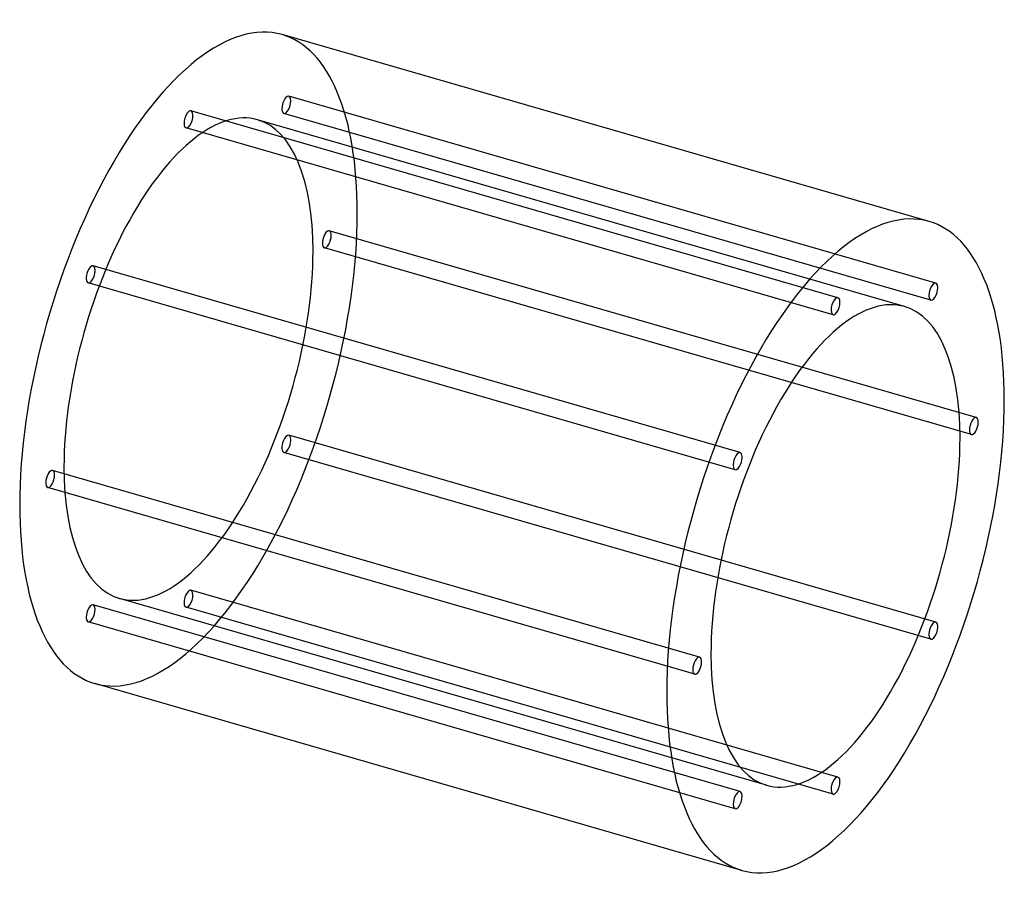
# Model space of a CAD drawing. Header units: millimetres. Extents: x -445 to 445, y -391 to 391.
import ezdxf

# ---------------------------------------------------------------- set-up
doc = ezdxf.new("R2010")
doc.units = ezdxf.units.MM
doc.layers.add('HIDDEN', color=7, linetype='Continuous')
doc.layers.add('THICK', color=7, linetype='Continuous')

msp = doc.modelspace()

# ---------------------------------------------------------------- linework, layer by layer
at = {"layer": 'HIDDEN'}
for p, q in [((382.89, 152.95), (-201.68, 321.7)), ((294.5, 139.82), (-290.06, 308.57)), ((378.45, 137.58), (-206.11, 306.33)), ((354.69, 131.8), (-229.88, 300.55)), ((290.06, 124.45), (-294.5, 293.2)), ((419.5, 31.56), (-165.06, 200.31)), ((415.06, 16.19), (-169.5, 184.94)), ((206.11, -0.14), (-378.45, 168.61)), ((201.68, -15.51), (-382.89, 153.24)), ((382.89, -153.24), (-201.68, 15.51)), ((378.45, -168.61), (-206.11, 0.14)), ((169.5, -184.94), (-415.06, -16.19)), ((165.06, -200.31), (-419.5, -31.56)), ((294.5, -293.2), (-290.06, -124.45)), ((229.88, -300.55), (-354.69, -131.8)), ((206.11, -306.33), (-378.45, -137.58)), ((290.06, -308.57), (-294.5, -139.82)), ((201.68, -321.7), (-382.89, -152.95))]:
    msp.add_line(p, q, dxfattribs=at)
for centre, major_axis, start_param, end_param in [((-292.28, 84.37), (84.59, 293.03), -0.982794, 0), ((-203.9, 314.01), (-2.22, -7.69), -3.141586, -0.197396), ((-203.9, 314.01), (-2.22, -7.69), 0.000007, 2.944197), ((-203.9, 314.01), (-2.22, -7.69), 2.944197, 3.141599), ((-292.28, 84.37), (-62.4, -216.17), -3.141592, -0.982794), ((-292.28, 300.88), (-2.22, -7.69), -2.55359, 0.000007), ((-292.28, 300.88), (-2.22, -7.69), -3.141586, -2.55359), ((-292.28, 300.88), (-2.22, -7.69), 0.588003, 3.141599), ((-203.9, 314.01), (-2.22, -7.69), -0.197396, 0.000007), ((-292.28, 300.88), (-2.22, -7.69), 0.000007, 0.588003), ((-292.28, 84.37), (-62.4, -216.17), 2.158799, 3.141593), ((-292.28, 84.37), (84.59, 293.03), -3.141592, -0.982794), ((-167.28, 192.63), (-2.22, -7.69), -3.141586, -0.982794), ((-167.28, 192.63), (-2.22, -7.69), 0.000007, 2.158799), ((-167.28, 192.63), (-2.22, -7.69), 2.158799, 3.141599), ((-167.28, 192.63), (-2.22, -7.69), -0.982794, 0.000007), ((-292.28, 84.37), (-62.4, -216.17), 0, 2.158799), ((-380.67, 160.92), (-2.22, -7.69), -3.141586, -1.768192), ((-380.67, 160.92), (-2.22, -7.69), -1.768192, 0.000007), ((-380.67, 160.92), (-2.22, -7.69), 1.373401, 3.141599), ((-380.67, 160.92), (-2.22, -7.69), 0.000007, 1.373401), ((-203.9, 7.83), (-2.22, -7.69), -1.768192, 0.000007), ((-203.9, 7.83), (-2.22, -7.69), -3.141586, -1.768192), ((-203.9, 7.83), (-2.22, -7.69), 1.373401, 3.141599), ((-203.9, 7.83), (-2.22, -7.69), 0.000007, 1.373401), ((-417.28, -23.88), (-2.22, -7.69), -3.141586, -0.982794), ((-417.28, -23.88), (-2.22, -7.69), 2.158799, 3.141599), ((-292.28, 84.37), (-62.4, -216.17), -0.982794, 0), ((-417.28, -23.88), (-2.22, -7.69), 0.000007, 2.158799), ((-417.28, -23.88), (-2.22, -7.69), -0.982794, 0.000007), ((-292.28, -132.13), (-2.22, -7.69), -3.141586, -2.55359), ((-292.28, -132.13), (-2.22, -7.69), 0.588003, 3.141599), ((-292.28, -132.13), (-2.22, -7.69), -2.55359, 0.000007), ((-380.67, -145.26), (-2.22, -7.69), -3.141586, -0.197396), ((-380.67, -145.26), (-2.22, -7.69), 0.000007, 2.944197), ((-380.67, -145.26), (-2.22, -7.69), 2.944197, 3.141599), ((-292.28, -132.13), (-2.22, -7.69), 0.000007, 0.588003), ((-380.67, -145.26), (-2.22, -7.69), -0.197396, 0.000007)]:
    msp.add_ellipse(centre, major_axis=major_axis, ratio=0.433013, start_param=start_param, end_param=end_param, dxfattribs=at)
at = {"layer": 'THICK'}
for p, q in [((376.88, 208.66), (-207.69, 377.41)), ((207.69, -377.41), (-376.88, -208.66))]:
    msp.add_line(p, q, dxfattribs=at)
for centre, major_axis, start_param, end_param in [((-292.28, 84.37), (84.59, 293.03), 0, 2.158799), ((292.28, -84.37), (-84.59, -293.03), -3.141592, -0.982794), ((292.28, -84.37), (-84.59, -293.03), 2.158799, 3.141593), ((380.67, 145.26), (2.22, 7.69), 0.000007, 2.944197), ((380.67, 145.26), (2.22, 7.69), -3.141586, -0.197396), ((380.67, 145.26), (2.22, 7.69), -0.197396, 0.000007), ((292.28, -84.37), (62.4, 216.17), 0, 2.158799), ((292.28, 132.13), (2.22, 7.69), 0.588003, 3.141599), ((292.28, 132.13), (2.22, 7.69), 0.000007, 0.588003), ((292.28, 132.13), (2.22, 7.69), -2.55359, 0.000007), ((380.67, 145.26), (2.22, 7.69), 2.944197, 3.141599), ((292.28, 132.13), (2.22, 7.69), -3.141586, -2.55359), ((292.28, -84.37), (62.4, 216.17), -0.982794, 0), ((292.28, -84.37), (-84.59, -293.03), 0, 2.158799), ((417.28, 23.88), (2.22, 7.69), 0.000007, 2.158799), ((417.28, 23.88), (2.22, 7.69), -3.141586, -0.982794), ((417.28, 23.88), (2.22, 7.69), -0.982794, 0.000007), ((417.28, 23.88), (2.22, 7.69), 2.158799, 3.141599), ((292.28, -84.37), (62.4, 216.17), -3.141592, -0.982794), ((203.9, -7.83), (2.22, 7.69), 0.000007, 1.373401), ((203.9, -7.83), (2.22, 7.69), 1.373401, 3.141599), ((203.9, -7.83), (2.22, 7.69), -1.768192, 0.000007), ((203.9, -7.83), (2.22, 7.69), -3.141586, -1.768192), ((-292.28, 84.37), (84.59, 293.03), 2.158799, 3.141593), ((380.67, -160.92), (2.22, 7.69), 1.373401, 3.141599), ((380.67, -160.92), (2.22, 7.69), 0.000007, 1.373401), ((380.67, -160.92), (2.22, 7.69), -1.768192, 0.000007), ((380.67, -160.92), (2.22, 7.69), -3.141586, -1.768192), ((167.28, -192.63), (2.22, 7.69), 0.000007, 2.158799), ((167.28, -192.63), (2.22, 7.69), -0.982794, 0.000007), ((292.28, -84.37), (62.4, 216.17), 2.158799, 3.141593), ((167.28, -192.63), (2.22, 7.69), -3.141586, -0.982794), ((167.28, -192.63), (2.22, 7.69), 2.158799, 3.141599), ((292.28, -84.37), (-84.59, -293.03), -0.982794, 0), ((292.28, -300.88), (2.22, 7.69), 0.000007, 0.588003), ((292.28, -300.88), (2.22, 7.69), -2.55359, 0.000007), ((292.28, -300.88), (2.22, 7.69), 0.588003, 3.141599), ((203.9, -314.01), (2.22, 7.69), 0.000007, 2.944197), ((203.9, -314.01), (2.22, 7.69), -3.141586, -0.197396), ((203.9, -314.01), (2.22, 7.69), -0.197396, 0.000007), ((292.28, -300.88), (2.22, 7.69), -3.141586, -2.55359), ((203.9, -314.01), (2.22, 7.69), 2.944197, 3.141599)]:
    msp.add_ellipse(centre, major_axis=major_axis, ratio=0.433013, start_param=start_param, end_param=end_param, dxfattribs=at)

doc.saveas('drawing.dxf')
